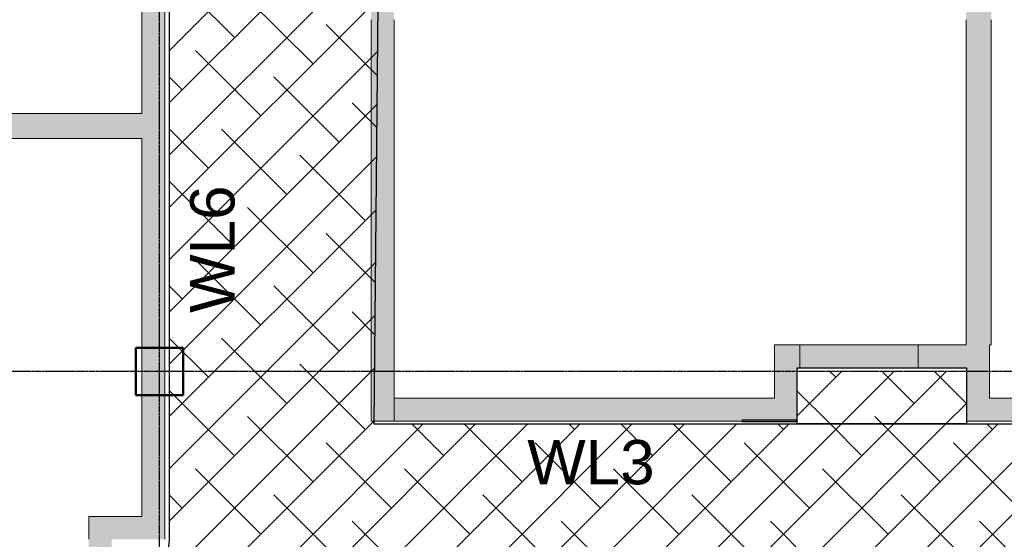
# Model space of a CAD drawing. Header units: inches. Extents: x -4126 to -1814, y 9773 to 12338.
# Tile 23 of 113: x -3529 to -3196, y 10410 to 10586. Entities that reach past the tile are written whole.
import ezdxf

# ---------------------------------------------------------------- set-up
doc = ezdxf.new("R2010")
doc.units = ezdxf.units.IN
doc.header["$MEASUREMENT"] = 0
doc.linetypes.add('Grid Line 1_2_', pattern=[0.875, 0.5, -0.125, 0.125, -0.125])
for name, color, linetype, lineweight in [('I-WALL', 2, 'Continuous', 13), ('S-COLS', 52, 'Continuous', 9), ('S-GRID', 1, 'Continuous', 9)]:
    doc.layers.add(name, color=color, linetype=linetype, lineweight=lineweight)
doc.layers.add('LOAD_HATCH', color=8, linetype='Continuous')
doc.layers.add('loads', color=1, linetype='Continuous')
doc.styles.add('Arial', font='Arial.ttf', dxfattribs={"height": 18})

# ---------------------------------------------------------------- blocks, each defined once
blk = doc.blocks.new('CTR - 1st Phase - Common Walls_rvt-1-FRAMING PLAN - 1ST FLOOR')
at = {"layer": 'I-WALL', "lineweight": 5, "transparency": 33554585}
h = blk.add_hatch(color=8, dxfattribs=at)
h.paths.add_polyline_path([(-3409.8, 10450.41), (-3402.05, 10450.41), (-3402.05, 10489.14), (-3409.8, 10489.14), (-3409.8, 10458.16)], flags=0)
h.paths.add_polyline_path([(-3402.73, 10489.53), (-3402.05, 10489.53), (-3402.05, 10489.96), (-3409.8, 10489.96), (-3409.8, 10489.53)], flags=0)
h.paths.add_polyline_path([(-3409.8, 10490.8), (-3402.05, 10490.8), (-3402.05, 10491.23), (-3409.8, 10491.23)], flags=0)
h.paths.add_polyline_path([(-3402.05, 10491.62), (-3402.05, 10537.02), (-3409.8, 10537.02), (-3409.8, 10491.62), (-3402.78, 10491.62)], flags=0)
h.paths.add_polyline_path([(-3403.78, 10537.41), (-3402.05, 10537.41), (-3402.05, 10537.84), (-3409.8, 10537.84), (-3409.8, 10537.41)], flags=0)
h.paths.add_polyline_path([(-3403.8, 10538.68), (-3402.05, 10538.68), (-3402.05, 10539.11), (-3409.8, 10539.11), (-3409.8, 10538.68)], flags=0)
h.paths.add_polyline_path([(-3402.05, 10539.5), (-3402.05, 10584.9), (-3409.8, 10584.9), (-3409.8, 10539.5), (-3403.82, 10539.5)], flags=0)
h.paths.add_polyline_path([(-3404.82, 10585.3), (-3402.05, 10585.3), (-3402.05, 10585.73), (-3409.8, 10585.73), (-3409.8, 10585.3)], flags=0)
h.paths.add_polyline_path([(-3409.8, 10586.56), (-3402.05, 10586.56), (-3402.05, 10586.99), (-3409.8, 10586.99)], flags=0)
h.paths.add_polyline_path([(-3409.8, 10587.38), (-3402.05, 10587.38), (-3402.05, 10632.78), (-3409.8, 10632.78), (-3409.8, 10632.07)], flags=0)
h.paths.add_polyline_path([(-3405.87, 10633.18), (-3402.05, 10633.18), (-3402.05, 10633.61), (-3409.8, 10633.61), (-3409.8, 10633.18)], flags=0)
h.paths.add_polyline_path([(-3405.89, 10634.44), (-3402.05, 10634.44), (-3402.05, 10634.87), (-3409.8, 10634.87), (-3409.8, 10634.44)], flags=0)
h.paths.add_polyline_path([(-3409.8, 10635.26), (-3402.05, 10635.26), (-3402.05, 10680.67), (-3409.8, 10680.67), (-3409.8, 10653.43)], flags=0)
h.paths.add_polyline_path([(-3402.05, 10681.06), (-3402.05, 10681.49), (-3409.8, 10681.49), (-3409.8, 10681.06), (-3406.91, 10681.06)], flags=0)
h.paths.add_polyline_path([(-3402.05, 10682.32), (-3402.05, 10682.75), (-3409.8, 10682.75), (-3409.8, 10682.32), (-3406.94, 10682.32)], flags=0)
h.paths.add_polyline_path([(-3402.05, 10683.15), (-3402.05, 10728.55), (-3409.8, 10728.55), (-3409.8, 10683.15), (-3406.96, 10683.15)], flags=0)
h.paths.add_polyline_path([(-3409.8, 10728.94), (-3402.05, 10728.94), (-3402.05, 10729.37), (-3409.8, 10729.37)], flags=0)
h.paths.add_polyline_path([(-3407.98, 10730.2), (-3402.05, 10730.2), (-3402.05, 10730.63), (-3409.8, 10730.63), (-3409.8, 10730.2)], flags=0)
h.paths.add_polyline_path([(-3402.05, 10731.03), (-3402.05, 10776.43), (-3409.8, 10776.43), (-3409.8, 10731.03), (-3408, 10731.03)], flags=0)
h.paths.add_polyline_path([(-3409, 10776.82), (-3402.05, 10776.82), (-3402.05, 10777.25), (-3409.8, 10777.25), (-3409.8, 10776.82)], flags=0)
h.paths.add_polyline_path([(-3409.03, 10778.09), (-3402.05, 10778.09), (-3402.05, 10778.52), (-3409.8, 10778.52), (-3409.8, 10778.09)], flags=0)
h.paths.add_polyline_path([(-3409.8, 10778.91), (-3402.05, 10778.91), (-3402.05, 10813.49), (-3409.8, 10813.49)], flags=0)
h = blk.add_hatch(color=8, dxfattribs=at)
h.paths.add_polyline_path([(-3208.45, 10476.16), (-3200.07, 10476.16), (-3200.07, 10489.14), (-3208.57, 10489.14), (-3208.57, 10476.16)], flags=0)
h.paths.add_polyline_path([(-3208.57, 10489.53), (-3200.07, 10489.53), (-3200.07, 10489.96), (-3208.45, 10489.96), (-3208.45, 10490.34), (-3208.57, 10490.34), (-3208.57, 10489.96)], flags=0)
h.paths.add_polyline_path([(-3208.45, 10490.42), (-3208.45, 10490.8), (-3200.07, 10490.8), (-3200.07, 10491.23), (-3208.57, 10491.23), (-3208.57, 10490.42)], flags=0)
h.paths.add_polyline_path([(-3200.7, 10491.62), (-3200.07, 10491.62), (-3200.07, 10537.02), (-3208.57, 10537.02), (-3208.57, 10491.62), (-3201.06, 10491.62)], flags=0)
h.paths.add_polyline_path([(-3208.45, 10537.41), (-3200.07, 10537.41), (-3200.07, 10537.84), (-3208.47, 10537.84), (-3208.47, 10538.22), (-3208.57, 10538.22), (-3208.57, 10537.41), (-3208.47, 10537.41)], flags=0)
h.paths.add_polyline_path([(-3208.57, 10538.3), (-3208.47, 10538.3), (-3208.45, 10538.68), (-3200.07, 10538.68), (-3200.07, 10539.11), (-3208.57, 10539.11), (-3208.57, 10538.68)], flags=0)
h.paths.add_polyline_path([(-3208.57, 10539.5), (-3200.07, 10539.5), (-3200.07, 10584.9), (-3208.57, 10584.9), (-3208.57, 10567.32)], flags=0)
h.paths.add_polyline_path([(-3203.25, 10585.3), (-3200.07, 10585.3), (-3200.07, 10585.73), (-3208.49, 10585.73), (-3208.49, 10586.1), (-3208.57, 10586.1), (-3208.57, 10585.3), (-3208.45, 10585.3)], flags=0)
h.paths.add_polyline_path([(-3208.49, 10586.18), (-3208.45, 10586.56), (-3200.07, 10586.56), (-3200.07, 10586.99), (-3208.57, 10586.99), (-3208.57, 10586.18)], flags=0)
h.paths.add_polyline_path([(-3208.57, 10587.38), (-3200.07, 10587.38), (-3200.07, 10632.78), (-3208.57, 10632.78)], flags=0)
h.paths.add_polyline_path([(-3200.7, 10633.18), (-3200.07, 10633.18), (-3200.07, 10633.61), (-3208.51, 10633.61), (-3208.51, 10633.98), (-3208.57, 10633.98), (-3208.57, 10633.18), (-3204.36, 10633.18)], flags=0)
h.paths.add_polyline_path([(-3208.51, 10634.07), (-3208.51, 10634.44), (-3200.07, 10634.44), (-3200.07, 10634.87), (-3208.57, 10634.87), (-3208.57, 10634.07)], flags=0)
h.paths.add_polyline_path([(-3208.57, 10635.26), (-3200.07, 10635.26), (-3200.07, 10680.67), (-3208.57, 10680.67), (-3208.57, 10653.43)], flags=0)
h.paths.add_polyline_path([(-3208.45, 10681.06), (-3200.07, 10681.06), (-3200.07, 10681.49), (-3208.52, 10681.49), (-3208.52, 10681.87), (-3208.57, 10681.87), (-3208.57, 10681.06), (-3208.52, 10681.06)], flags=0)
h.paths.add_polyline_path([(-3208.57, 10681.95), (-3208.52, 10681.95), (-3208.53, 10682.32), (-3200.07, 10682.32), (-3200.07, 10682.75), (-3208.57, 10682.75), (-3208.57, 10682.32)], flags=0)
h.paths.add_polyline_path([(-3200.7, 10683.15), (-3200.07, 10683.15), (-3200.07, 10728.55), (-3208.57, 10728.55), (-3208.57, 10683.15), (-3205.53, 10683.15)], flags=0)
h.paths.add_polyline_path([(-3208.45, 10728.94), (-3200.07, 10728.94), (-3200.07, 10729.37), (-3208.54, 10729.37), (-3208.54, 10728.94)], flags=0)
h.paths.add_polyline_path([(-3208.57, 10729.83), (-3208.54, 10729.83), (-3208.54, 10730.2), (-3200.07, 10730.2), (-3200.07, 10730.63), (-3208.57, 10730.63), (-3208.57, 10730.2)], flags=0)
h.paths.add_polyline_path([(-3208.45, 10731.03), (-3200.07, 10731.03), (-3200.07, 10776.43), (-3208.57, 10776.43), (-3208.54, 10731.03)], flags=0)
h.paths.add_polyline_path([(-3208.45, 10776.82), (-3200.07, 10776.82), (-3200.07, 10777.25), (-3208.56, 10777.25), (-3208.56, 10776.82)], flags=0)
h.paths.add_polyline_path([(-3208.57, 10777.71), (-3208.56, 10777.71), (-3208.56, 10778.09), (-3200.07, 10778.09), (-3200.07, 10778.52), (-3208.57, 10778.52), (-3208.57, 10778.09)], flags=0)
h.paths.add_polyline_path([(-3208.57, 10778.91), (-3200.07, 10778.91), (-3200.07, 10813.49), (-3208.57, 10813.49)], flags=0)
h = blk.add_hatch(color=8, dxfattribs=at)
h.paths.add_polyline_path([(-3409.8, 10489.14), (-3402.05, 10489.14), (-3402.05, 10489.53), (-3409.8, 10489.53), (-3409.8, 10489.26)], flags=0)
h.paths.add_polyline_path([(-3409.8, 10491.23), (-3402.05, 10491.23), (-3402.05, 10491.62), (-3409.8, 10491.62)], flags=0)
h.paths.add_polyline_path([(-3402.05, 10537.02), (-3402.05, 10537.41), (-3409.8, 10537.41), (-3409.8, 10537.02), (-3403.77, 10537.02)], flags=0)
h.paths.add_polyline_path([(-3402.05, 10539.11), (-3402.05, 10539.5), (-3409.8, 10539.5), (-3409.8, 10539.11), (-3403.81, 10539.11)], flags=0)
h.paths.add_polyline_path([(-3402.05, 10584.9), (-3402.05, 10585.3), (-3409.8, 10585.3), (-3409.8, 10584.9), (-3404.81, 10584.9)], flags=0)
h.paths.add_polyline_path([(-3402.05, 10586.99), (-3402.05, 10587.38), (-3409.8, 10587.38), (-3409.8, 10586.99), (-3404.86, 10586.99)], flags=0)
h.paths.add_polyline_path([(-3402.05, 10632.78), (-3402.05, 10633.18), (-3409.8, 10633.18), (-3409.8, 10632.78), (-3405.86, 10632.78)], flags=0)
h.paths.add_polyline_path([(-3409.8, 10634.87), (-3402.05, 10634.87), (-3402.05, 10635.26), (-3409.8, 10635.26)], flags=0)
h.paths.add_polyline_path([(-3409.8, 10680.67), (-3402.05, 10680.67), (-3402.05, 10681.06), (-3409.8, 10681.06)], flags=0)
h.paths.add_polyline_path([(-3406.95, 10682.75), (-3402.05, 10682.75), (-3402.05, 10683.15), (-3409.8, 10683.15), (-3409.8, 10682.75)], flags=0)
h.paths.add_polyline_path([(-3402.05, 10728.55), (-3402.05, 10728.94), (-3409.8, 10728.94), (-3409.8, 10728.55), (-3407.95, 10728.55)], flags=0)
h.paths.add_polyline_path([(-3407.99, 10730.63), (-3402.05, 10730.63), (-3402.05, 10731.03), (-3409.8, 10731.03), (-3409.8, 10730.63)], flags=0)
h.paths.add_polyline_path([(-3408.99, 10776.43), (-3402.05, 10776.43), (-3402.05, 10776.82), (-3409.8, 10776.82), (-3409.8, 10776.43)], flags=0)
h.paths.add_polyline_path([(-3402.05, 10778.52), (-3402.05, 10778.91), (-3409.8, 10778.91), (-3409.8, 10778.52), (-3409.04, 10778.52)], flags=0)
h = blk.add_hatch(color=8, dxfattribs=at)
h.paths.add_polyline_path([(-3208.57, 10489.14), (-3208.45, 10489.14), (-3208.45, 10489.53), (-3208.57, 10489.53)], flags=0)
h.paths.add_polyline_path([(-3208.45, 10491.23), (-3208.45, 10491.62), (-3208.57, 10491.62), (-3208.57, 10491.23)], flags=0)
h.paths.add_polyline_path([(-3208.47, 10537.02), (-3208.47, 10537.41), (-3208.57, 10537.41), (-3208.57, 10537.02)], flags=0)
h.paths.add_polyline_path([(-3208.57, 10539.11), (-3208.47, 10539.11), (-3208.47, 10539.5), (-3208.57, 10539.5)], flags=0)
h.paths.add_polyline_path([(-3208.57, 10584.9), (-3208.49, 10584.9), (-3208.49, 10585.3), (-3208.57, 10585.3)], flags=0)
h.paths.add_polyline_path([(-3208.49, 10586.99), (-3208.49, 10587.38), (-3208.57, 10587.38), (-3208.57, 10586.99)], flags=0)
h.paths.add_polyline_path([(-3208.51, 10632.78), (-3208.51, 10633.18), (-3208.57, 10633.18), (-3208.57, 10632.78)], flags=0)
h.paths.add_polyline_path([(-3208.51, 10634.87), (-3208.51, 10635.26), (-3208.57, 10635.26), (-3208.57, 10634.87)], flags=0)
h.paths.add_polyline_path([(-3208.57, 10680.67), (-3208.52, 10680.67), (-3208.52, 10681.06), (-3208.57, 10681.06)], flags=0)
h.paths.add_polyline_path([(-3208.53, 10682.75), (-3208.53, 10683.15), (-3208.57, 10683.15), (-3208.57, 10682.75)], flags=0)
h.paths.add_polyline_path([(-3208.57, 10728.55), (-3208.54, 10728.55), (-3208.57, 10728.94)], flags=0)
h.paths.add_polyline_path([(-3208.57, 10730.63), (-3208.54, 10730.63), (-3208.57, 10731.03)], flags=0)
h.paths.add_polyline_path([(-3208.57, 10778.52), (-3208.56, 10778.52), (-3208.57, 10778.91)], flags=0)
h = blk.add_hatch(color=8, dxfattribs=at)
h.paths.add_polyline_path([(-3201, 10489.14), (-3200.07, 10489.14), (-3200.07, 10489.53), (-3208.45, 10489.53), (-3208.45, 10489.14)], flags=0)
h.paths.add_polyline_path([(-3200.67, 10491.23), (-3200.07, 10491.23), (-3200.07, 10491.62), (-3208.45, 10491.62), (-3208.45, 10491.23), (-3200.7, 10491.23)], flags=0)
h.paths.add_polyline_path([(-3202.12, 10537.02), (-3200.07, 10537.02), (-3200.07, 10537.41), (-3208.47, 10537.41), (-3208.45, 10537.02)], flags=0)
h.paths.add_polyline_path([(-3200.07, 10539.11), (-3200.07, 10539.5), (-3208.47, 10539.5), (-3208.45, 10539.11), (-3200.58, 10539.11)], flags=0)
h.paths.add_polyline_path([(-3203.24, 10584.9), (-3200.07, 10584.9), (-3200.07, 10585.3), (-3208.49, 10585.3), (-3208.45, 10584.9)], flags=0)
h.paths.add_polyline_path([(-3203.29, 10586.99), (-3200.07, 10586.99), (-3200.07, 10587.38), (-3208.49, 10587.38), (-3208.45, 10586.99)], flags=0)
h.paths.add_polyline_path([(-3208.51, 10632.78), (-3200.07, 10632.78), (-3200.07, 10633.18), (-3208.51, 10633.18)], flags=0)
h.paths.add_polyline_path([(-3208.45, 10634.87), (-3200.07, 10634.87), (-3200.07, 10635.26), (-3208.51, 10635.26), (-3208.51, 10634.87)], flags=0)
h.paths.add_polyline_path([(-3208.52, 10680.67), (-3200.07, 10680.67), (-3200.07, 10681.06), (-3208.52, 10681.06)], flags=0)
h.paths.add_polyline_path([(-3200.32, 10682.75), (-3200.07, 10682.75), (-3200.07, 10683.15), (-3208.53, 10683.15), (-3208.53, 10682.75), (-3200.7, 10682.75)], flags=0)
h.paths.add_polyline_path([(-3200.23, 10728.55), (-3200.07, 10728.55), (-3200.07, 10728.94), (-3208.54, 10728.94), (-3208.54, 10728.55), (-3200.7, 10728.55)], flags=0)
h.paths.add_polyline_path([(-3200.7, 10730.63), (-3200.07, 10730.63), (-3200.07, 10731.03), (-3208.54, 10731.03), (-3208.54, 10730.63), (-3206.64, 10730.63)], flags=0)
h.paths.add_polyline_path([(-3200.7, 10776.43), (-3200.07, 10776.43), (-3200.07, 10776.82), (-3208.56, 10776.82), (-3208.56, 10776.43), (-3207.71, 10776.43)], flags=0)
h.paths.add_polyline_path([(-3207.76, 10778.52), (-3200.07, 10778.52), (-3200.07, 10778.91), (-3208.56, 10778.91), (-3208.56, 10778.52), (-3208.45, 10778.52)], flags=0)
h = blk.add_hatch(color=8, dxfattribs=at)
h.paths.add_polyline_path([(-3402.74, 10489.96), (-3402.05, 10489.96), (-3402.05, 10490.8), (-3409.8, 10490.8), (-3409.8, 10489.96)], flags=0)
h.paths.add_polyline_path([(-3409.8, 10537.84), (-3402.05, 10537.84), (-3402.05, 10538.68), (-3409.8, 10538.68), (-3409.8, 10538.22)], flags=0)
h.paths.add_polyline_path([(-3409.8, 10585.73), (-3402.05, 10585.73), (-3402.05, 10586.56), (-3409.8, 10586.56), (-3409.8, 10586.1)], flags=0)
h.paths.add_polyline_path([(-3405.88, 10633.61), (-3402.05, 10633.61), (-3402.05, 10634.44), (-3409.8, 10634.44), (-3409.8, 10633.61)], flags=0)
h.paths.add_polyline_path([(-3409.8, 10681.49), (-3402.05, 10681.49), (-3402.05, 10682.32), (-3409.8, 10682.32), (-3409.8, 10681.87)], flags=0)
h.paths.add_polyline_path([(-3407.96, 10729.37), (-3402.05, 10729.37), (-3402.05, 10730.2), (-3409.8, 10730.2), (-3409.8, 10729.37)], flags=0)
h.paths.add_polyline_path([(-3409.8, 10777.25), (-3402.05, 10777.25), (-3402.05, 10778.09), (-3409.8, 10778.09), (-3409.8, 10777.63)], flags=0)
h = blk.add_hatch(color=8, dxfattribs=at)
h.paths.add_polyline_path([(-3200.7, 10489.96), (-3200.07, 10489.96), (-3200.07, 10490.8), (-3208.45, 10490.8), (-3208.45, 10490.42), (-3208.57, 10490.38), (-3208.57, 10490.34), (-3208.45, 10490.34), (-3208.45, 10489.96), (-3201.02, 10489.96)], flags=0)
h.paths.add_polyline_path([(-3200.7, 10537.84), (-3200.07, 10537.84), (-3200.07, 10538.68), (-3208.47, 10538.68), (-3208.47, 10538.3), (-3208.57, 10538.26), (-3208.57, 10538.22), (-3208.47, 10538.22), (-3208.45, 10537.84), (-3202.14, 10537.84)], flags=0)
h.paths.add_polyline_path([(-3200.7, 10585.73), (-3200.07, 10585.73), (-3200.07, 10586.56), (-3208.49, 10586.56), (-3208.49, 10586.18), (-3208.57, 10586.14), (-3208.57, 10586.1), (-3208.49, 10586.1), (-3208.45, 10585.73), (-3203.26, 10585.73)], flags=0)
h.paths.add_polyline_path([(-3200.7, 10633.61), (-3200.07, 10633.61), (-3200.07, 10634.44), (-3208.51, 10634.44), (-3208.51, 10634.07), (-3208.57, 10634.02), (-3208.57, 10633.98), (-3208.51, 10633.98), (-3208.51, 10633.61), (-3204.37, 10633.61)], flags=0)
h.paths.add_polyline_path([(-3200.7, 10681.49), (-3200.07, 10681.49), (-3200.07, 10682.32), (-3208.53, 10682.32), (-3208.52, 10681.95), (-3208.57, 10681.91), (-3208.57, 10681.87), (-3208.52, 10681.87), (-3208.52, 10681.49), (-3205.49, 10681.49)], flags=0)
h.paths.add_polyline_path([(-3200.07, 10729.37), (-3200.07, 10730.2), (-3208.54, 10730.2), (-3208.54, 10729.37), (-3200.23, 10729.37)], flags=0)
h.paths.add_polyline_path([(-3200.7, 10777.25), (-3200.07, 10777.25), (-3200.07, 10778.09), (-3208.56, 10778.09), (-3208.56, 10777.25), (-3207.73, 10777.25)], flags=0)
h = blk.add_hatch(color=8, dxfattribs=at)
h.paths.add_polyline_path([(-3479.55, 10418.16), (-3479.55, 10459.19), (-3487.3, 10459.19), (-3487.3, 10418.16)], flags=0)
h.paths.add_polyline_path([(-3479.55, 10475.19), (-3479.55, 10642.81), (-3487.3, 10642.81), (-3487.3, 10475.19), (-3483.01, 10475.19)], flags=0)
for color, points in [(8, [(-3495.32, 10545.94), (-3495.32, 10554.44), (-3819.32, 10554.44), (-3819.32, 10545.94), (-3531.71, 10545.94)]), (8, [(-3494.54, 10545.94), (-3494.54, 10554.44), (-3495.32, 10554.44), (-3495.32, 10545.94)]), (8, [(-3491.32, 10545.94), (-3491.32, 10554.44), (-3494.54, 10554.44), (-3494.54, 10545.94)]), (8, [(-3487.3, 10545.94), (-3487.3, 10554.44), (-3491.32, 10554.44), (-3491.32, 10545.94)]), (8, [(-3265.67, 10450.41), (-3265.67, 10476.16), (-3273.42, 10476.16), (-3273.42, 10450.79), (-3266.05, 10450.79), (-3266.05, 10450.41)]), (8, [(-3224.77, 10468.41), (-3224.77, 10476.16), (-3264.77, 10476.16), (-3264.77, 10468.41), (-3261.58, 10468.41)]), (8, [(-3200.7, 10450.41), (-3200.7, 10476.16), (-3208.45, 10476.16), (-3208.44, 10450.41)]), (8, [(-3402.05, 10450.41), (-3284.29, 10450.41), (-3284.29, 10450.79), (-3273.42, 10450.79), (-3273.42, 10458.16), (-3402.05, 10458.16)]), (8, [(-3273.42, 10450.41), (-3273.42, 10450.79), (-3284.29, 10450.79), (-3284.29, 10450.41)]), (31, [(-3273.42, 10450.16), (-3266.05, 10450.16), (-3266.05, 10450.41), (-3284.29, 10450.41), (-3284.29, 10450.16)]), (8, [(-3266.05, 10450.41), (-3266.05, 10450.79), (-3273.42, 10450.79), (-3273.42, 10450.41)]), (8, [(-3505.3, 10410.41), (-3495.32, 10410.41), (-3495.32, 10418.16), (-3505.3, 10418.16)]), (8, [(-3491.32, 10410.41), (-3491.32, 10418.16), (-3495.32, 10418.16), (-3495.32, 10410.41), (-3494.54, 10410.41)]), (8, [(-3487.3, 10410.41), (-3479.55, 10410.41), (-3479.55, 10418.16), (-3491.32, 10418.16), (-3491.32, 10410.41)])]:
    blk.add_hatch(color=color, dxfattribs=at).paths.add_polyline_path(points, flags=0)
h = blk.add_hatch(color=8, dxfattribs=at)
h.paths.add_polyline_path([(-3264.77, 10468.41), (-3264.77, 10476.16), (-3265.67, 10476.16), (-3265.67, 10468.41)], flags=0)
h.paths.add_polyline_path([(-3224.77, 10468.41), (-3208.45, 10468.41), (-3208.45, 10476.16), (-3224.77, 10476.16)], flags=0)
h = blk.add_hatch(color=8, dxfattribs=at)
h.paths.add_polyline_path([(-3487.3, 10459.19), (-3479.55, 10459.22), (-3479.55, 10467.21), (-3487.3, 10467.21), (-3487.3, 10459.26)], flags=0)
h.paths.add_polyline_path([(-3482.52, 10467.23), (-3479.55, 10467.23), (-3479.55, 10475.19), (-3487.3, 10475.19), (-3487.3, 10467.23)], flags=0)
h = blk.add_hatch(color=8, dxfattribs=at)
h.paths.add_polyline_path([(-3168.32, 10450.41), (-3168.32, 10458.16), (-3200.7, 10458.16), (-3200.7, 10450.41), (-3194.04, 10450.41)], flags=0)
h.paths.add_polyline_path([(-3091.5, 10450.41), (-3091.5, 10458.16), (-3140.32, 10458.16), (-3140.32, 10450.41), (-3126.51, 10450.41)], flags=0)
h = blk.add_hatch(color=8, dxfattribs=at)
h.paths.add_polyline_path([(-3497.55, 10352.84), (-3497.55, 10354.09), (-3505.3, 10354.09), (-3505.3, 10352.84)], flags=0)
h.paths.add_polyline_path([(-3505.3, 10394.32), (-3497.55, 10394.32), (-3497.55, 10410.41), (-3505.3, 10410.41), (-3505.3, 10395.1)], flags=0)
at = {"layer": 'I-WALL', "color": 253}
for p, q in [((-3487.3, 10554.44), (-3487.3, 10642.81)), ((-3479.55, 10642.81), (-3479.55, 10475.19)), ((-3409.8, 10585.73), (-3409.8, 10586.1)), ((-3409.8, 10585.3), (-3409.8, 10585.73)), ((-3402.05, 10586.1), (-3402.05, 10585.73)), ((-3402.05, 10585.73), (-3402.05, 10585.3)), ((-3208.57, 10585.3), (-3208.57, 10586.1)), ((-3200.07, 10586.1), (-3200.07, 10585.73)), ((-3200.07, 10585.73), (-3200.07, 10585.3)), ((-3409.8, 10584.9), (-3409.8, 10585.3)), ((-3409.8, 10539.5), (-3409.8, 10584.9)), ((-3402.05, 10585.3), (-3402.05, 10584.9)), ((-3402.05, 10584.9), (-3402.05, 10539.5)), ((-3208.57, 10584.9), (-3208.57, 10585.3)), ((-3208.57, 10539.5), (-3208.57, 10584.9)), ((-3200.07, 10585.3), (-3200.07, 10584.9)), ((-3200.07, 10584.9), (-3200.07, 10539.5)), ((-3819.32, 10554.44), (-3495.32, 10554.44)), ((-3495.32, 10554.44), (-3494.54, 10554.44)), ((-3494.54, 10554.44), (-3491.32, 10554.44)), ((-3491.32, 10554.44), (-3487.3, 10554.44)), ((-3495.32, 10545.94), (-3819.32, 10545.94)), ((-3494.54, 10545.94), (-3495.32, 10545.94)), ((-3491.32, 10545.94), (-3494.54, 10545.94)), ((-3487.3, 10545.94), (-3491.32, 10545.94)), ((-3487.3, 10475.19), (-3487.3, 10545.94)), ((-3409.8, 10539.11), (-3409.8, 10539.5)), ((-3409.8, 10538.68), (-3409.8, 10539.11)), ((-3402.05, 10539.5), (-3402.05, 10539.11)), ((-3402.05, 10539.11), (-3402.05, 10538.68)), ((-3208.57, 10539.11), (-3208.57, 10539.5)), ((-3208.57, 10538.3), (-3208.57, 10539.11)), ((-3200.07, 10539.5), (-3200.07, 10539.11)), ((-3200.07, 10539.11), (-3200.07, 10538.68)), ((-3409.8, 10538.3), (-3409.8, 10538.68)), ((-3409.8, 10537.84), (-3409.8, 10538.22)), ((-3409.8, 10537.41), (-3409.8, 10537.84)), ((-3409.8, 10537.02), (-3409.8, 10537.41)), ((-3409.8, 10491.62), (-3409.8, 10537.02)), ((-3402.05, 10538.68), (-3402.05, 10538.3)), ((-3402.05, 10538.22), (-3402.05, 10537.84)), ((-3402.05, 10537.84), (-3402.05, 10537.41)), ((-3402.05, 10537.41), (-3402.05, 10537.02)), ((-3402.05, 10537.02), (-3402.05, 10491.62)), ((-3208.57, 10537.41), (-3208.57, 10538.22)), ((-3208.57, 10537.02), (-3208.57, 10537.41)), ((-3208.57, 10491.62), (-3208.57, 10537.02)), ((-3200.07, 10538.68), (-3200.07, 10538.3)), ((-3200.07, 10538.22), (-3200.07, 10537.84)), ((-3200.07, 10537.84), (-3200.07, 10537.41)), ((-3200.07, 10537.41), (-3200.07, 10537.02)), ((-3200.07, 10537.02), (-3200.07, 10491.62)), ((-3409.8, 10491.23), (-3409.8, 10491.62)), ((-3409.8, 10490.8), (-3409.8, 10491.23)), ((-3409.8, 10490.42), (-3409.8, 10490.8)), ((-3409.8, 10489.96), (-3409.8, 10490.34)), ((-3409.8, 10489.53), (-3409.8, 10489.96)), ((-3409.8, 10489.14), (-3409.8, 10489.53)), ((-3409.8, 10450.41), (-3409.8, 10489.14)), ((-3402.05, 10491.62), (-3402.05, 10491.23)), ((-3402.05, 10491.23), (-3402.05, 10490.8)), ((-3402.05, 10490.8), (-3402.05, 10490.42)), ((-3402.05, 10490.34), (-3402.05, 10489.96)), ((-3402.05, 10489.96), (-3402.05, 10489.53)), ((-3402.05, 10489.53), (-3402.05, 10489.14)), ((-3402.05, 10489.14), (-3402.05, 10458.16)), ((-3208.57, 10491.23), (-3208.57, 10491.62)), ((-3208.57, 10490.42), (-3208.57, 10491.23)), ((-3208.57, 10489.53), (-3208.57, 10490.34)), ((-3208.57, 10489.14), (-3208.57, 10489.53)), ((-3208.57, 10476.16), (-3208.57, 10489.14)), ((-3200.07, 10491.62), (-3200.07, 10491.23)), ((-3200.07, 10491.23), (-3200.07, 10490.8)), ((-3200.07, 10490.8), (-3200.07, 10490.42)), ((-3200.07, 10490.34), (-3200.07, 10489.96)), ((-3200.07, 10489.96), (-3200.07, 10489.53)), ((-3200.07, 10489.53), (-3200.07, 10489.14)), ((-3200.07, 10489.14), (-3200.07, 10476.16)), ((-3273.42, 10458.16), (-3273.42, 10476.16)), ((-3265.67, 10476.16), (-3273.42, 10476.16)), ((-3265.67, 10476.16), (-3208.57, 10476.16)), ((-3264.77, 10476.16), (-3264.77, 10468.41)), ((-3224.77, 10476.16), (-3224.77, 10468.41)), ((-3200.7, 10476.16), (-3200.07, 10476.16)), ((-3200.7, 10476.16), (-3200.7, 10458.16)), ((-3487.3, 10475.12), (-3487.3, 10475.19)), ((-3487.3, 10467.23), (-3487.3, 10475.11)), ((-3479.55, 10475.16), (-3479.55, 10467.23)), ((-3487.3, 10459.27), (-3487.3, 10467.21)), ((-3479.55, 10467.21), (-3479.55, 10459.22)), ((-3265.67, 10468.41), (-3265.67, 10450.41)), ((-3208.45, 10468.41), (-3265.67, 10468.41)), ((-3208.45, 10450.41), (-3208.45, 10468.41)), ((-3487.3, 10459.19), (-3487.3, 10459.26)), ((-3487.3, 10418.16), (-3487.3, 10459.19)), ((-3479.55, 10459.19), (-3479.55, 10418.16)), ((-3402.05, 10458.16), (-3402.05, 10450.41)), ((-3402.05, 10458.16), (-3273.42, 10458.16)), ((-3402.05, 10458.16), (-3402.05, 10450.41)), ((-3200.7, 10458.16), (-3168.32, 10458.16)), ((-3409.8, 10450.41), (-3402.05, 10450.41)), ((-3284.29, 10450.41), (-3402.05, 10450.41)), ((-3266.05, 10450.41), (-3265.67, 10450.41)), ((-3208.45, 10450.41), (-3200.7, 10450.41)), ((-3168.32, 10450.41), (-3200.7, 10450.41)), ((-3505.3, 10418.16), (-3495.32, 10418.16)), ((-3505.3, 10418.16), (-3505.3, 10410.41)), ((-3495.32, 10418.16), (-3491.32, 10418.16)), ((-3491.32, 10418.16), (-3487.3, 10418.16)), ((-3479.55, 10410.41), (-3479.55, 10418.16))]:
    blk.add_line(p, q, dxfattribs=at)
at = {"layer": 'I-WALL', "color": 9}
for p, q in [((-3487.3, 10642.81), (-3487.3, 10554.44)), ((-3479.55, 10475.19), (-3479.55, 10642.81)), ((-3409.8, 10586.1), (-3409.8, 10585.3)), ((-3402.05, 10585.3), (-3402.05, 10586.1)), ((-3208.57, 10586.1), (-3208.57, 10585.3)), ((-3200.07, 10585.3), (-3200.07, 10586.1)), ((-3409.8, 10585.3), (-3409.8, 10584.9)), ((-3409.8, 10584.9), (-3409.8, 10539.5)), ((-3402.05, 10584.9), (-3402.05, 10585.3)), ((-3402.05, 10539.5), (-3402.05, 10584.9)), ((-3208.57, 10585.3), (-3208.57, 10584.9)), ((-3208.57, 10584.9), (-3208.57, 10539.5)), ((-3200.07, 10584.9), (-3200.07, 10585.3)), ((-3200.07, 10539.5), (-3200.07, 10584.9)), ((-3495.32, 10554.44), (-3819.32, 10554.44)), ((-3491.32, 10554.44), (-3495.32, 10554.44)), ((-3487.3, 10554.44), (-3491.32, 10554.44)), ((-3819.32, 10545.94), (-3495.32, 10545.94)), ((-3495.32, 10545.94), (-3491.32, 10545.94)), ((-3491.32, 10545.94), (-3487.3, 10545.94)), ((-3487.3, 10545.94), (-3487.3, 10475.19)), ((-3409.8, 10539.5), (-3409.8, 10539.11)), ((-3409.8, 10539.11), (-3409.8, 10538.3)), ((-3402.05, 10539.11), (-3402.05, 10539.5)), ((-3402.05, 10538.3), (-3402.05, 10539.11)), ((-3208.57, 10539.5), (-3208.57, 10539.11)), ((-3208.57, 10539.11), (-3208.57, 10538.3)), ((-3200.07, 10539.11), (-3200.07, 10539.5)), ((-3200.07, 10538.3), (-3200.07, 10539.11)), ((-3409.8, 10538.22), (-3409.8, 10537.41)), ((-3409.8, 10537.41), (-3409.8, 10537.02)), ((-3409.8, 10537.02), (-3409.8, 10491.62)), ((-3402.05, 10537.41), (-3402.05, 10538.22)), ((-3402.05, 10537.02), (-3402.05, 10537.41)), ((-3402.05, 10491.62), (-3402.05, 10537.02)), ((-3208.57, 10538.22), (-3208.57, 10537.41)), ((-3208.57, 10537.41), (-3208.57, 10537.02)), ((-3208.57, 10537.02), (-3208.57, 10491.62)), ((-3200.07, 10537.41), (-3200.07, 10538.22)), ((-3200.07, 10537.02), (-3200.07, 10537.41)), ((-3200.07, 10491.62), (-3200.07, 10537.02)), ((-3409.8, 10491.62), (-3409.8, 10491.23)), ((-3409.8, 10491.23), (-3409.8, 10490.42)), ((-3409.8, 10490.34), (-3409.8, 10489.53)), ((-3409.8, 10489.53), (-3409.8, 10489.14)), ((-3409.8, 10489.14), (-3409.8, 10450.41)), ((-3402.05, 10491.23), (-3402.05, 10491.62)), ((-3402.05, 10490.42), (-3402.05, 10491.23)), ((-3402.05, 10489.53), (-3402.05, 10490.34)), ((-3402.05, 10489.14), (-3402.05, 10489.53)), ((-3402.05, 10458.16), (-3402.05, 10489.14)), ((-3208.57, 10491.62), (-3208.57, 10491.23)), ((-3208.57, 10491.23), (-3208.57, 10490.42)), ((-3208.57, 10490.34), (-3208.57, 10489.53)), ((-3208.57, 10489.53), (-3208.57, 10489.14)), ((-3208.57, 10489.14), (-3208.57, 10476.16)), ((-3200.07, 10491.23), (-3200.07, 10491.62)), ((-3200.07, 10490.42), (-3200.07, 10491.23)), ((-3200.07, 10489.53), (-3200.07, 10490.34)), ((-3200.07, 10489.14), (-3200.07, 10489.53)), ((-3200.07, 10476.16), (-3200.07, 10489.14)), ((-3273.42, 10476.16), (-3273.42, 10458.16)), ((-3273.42, 10476.16), (-3265.67, 10476.16)), ((-3264.77, 10476.16), (-3265.67, 10476.16)), ((-3224.77, 10476.16), (-3264.77, 10476.16)), ((-3264.77, 10476.16), (-3264.77, 10468.41)), ((-3208.57, 10476.16), (-3224.77, 10476.16)), ((-3224.77, 10468.41), (-3224.77, 10476.16)), ((-3200.07, 10476.16), (-3200.7, 10476.16)), ((-3200.7, 10458.16), (-3200.7, 10476.16)), ((-3487.3, 10475.19), (-3487.3, 10475.12)), ((-3487.3, 10475.11), (-3487.3, 10467.23)), ((-3479.55, 10467.23), (-3479.55, 10475.16)), ((-3487.3, 10467.21), (-3487.3, 10459.27)), ((-3479.55, 10459.22), (-3479.55, 10467.21)), ((-3265.67, 10450.41), (-3265.67, 10468.41)), ((-3265.67, 10468.41), (-3264.77, 10468.41)), ((-3264.77, 10468.41), (-3224.77, 10468.41)), ((-3224.77, 10468.41), (-3208.45, 10468.41)), ((-3208.45, 10468.41), (-3208.45, 10450.41)), ((-3487.3, 10459.26), (-3487.3, 10459.19)), ((-3487.3, 10459.19), (-3487.3, 10418.16)), ((-3479.55, 10418.16), (-3479.55, 10459.19)), ((-3273.42, 10458.16), (-3402.05, 10458.16)), ((-3168.32, 10458.16), (-3200.7, 10458.16)), ((-3402.05, 10450.41), (-3409.8, 10450.41)), ((-3402.05, 10450.41), (-3273.42, 10450.41)), ((-3266.05, 10450.79), (-3284.29, 10450.79)), ((-3284.29, 10450.16), (-3284.29, 10450.79)), ((-3284.29, 10450.16), (-3284.29, 10450.41)), ((-3266.05, 10450.16), (-3284.29, 10450.16)), ((-3284.29, 10450.16), (-3266.05, 10450.16)), ((-3265.67, 10450.41), (-3273.42, 10450.41)), ((-3266.05, 10450.79), (-3266.05, 10450.16)), ((-3266.05, 10450.16), (-3266.05, 10450.41)), ((-3200.7, 10450.41), (-3208.45, 10450.41)), ((-3200.7, 10450.41), (-3168.32, 10450.41)), ((-3495.32, 10418.16), (-3505.3, 10418.16)), ((-3505.3, 10410.41), (-3505.3, 10418.16)), ((-3491.32, 10418.16), (-3495.32, 10418.16)), ((-3487.3, 10418.16), (-3491.32, 10418.16)), ((-3479.55, 10418.16), (-3479.55, 10410.41))]:
    blk.add_line(p, q, dxfattribs=at)
at = {"layer": 'I-WALL', "color": 21}
for p, q in [((-3284.29, 10450.79), (-3266.05, 10450.79)), ((-3284.29, 10450.41), (-3284.29, 10450.79)), ((-3273.42, 10450.41), (-3284.29, 10450.41)), ((-3273.42, 10450.41), (-3266.05, 10450.41)), ((-3266.05, 10450.41), (-3266.05, 10450.79))]:
    blk.add_line(p, q, dxfattribs=at)
blk = doc.blocks.new('034100 - Precast Structural Concrete - Column - Corbels - 16_x16_-1699970-FRAMING PLAN - 1ST FLOOR')
at = {"layer": 'S-COLS'}
for p, q in [((-8.91, 8.98), (-8.98, 8.98)), ((-8.98, 8.98), (-8.98, -7.02)), ((6.94, 8.98), (-8.91, 8.98)), ((7.02, 8.98), (6.94, 8.98)), ((7.02, -7.02), (7.02, 8.98)), ((-8.98, -7.02), (-8.91, -7.02)), ((-8.91, -7.02), (6.94, -7.02)), ((6.94, -7.02), (7.02, -7.02))]:
    blk.add_line(p, q, dxfattribs=at)
at = {"layer": 'S-COLS', "lineweight": 50}
for p, q in [((-8.98, -7.02), (-8.98, 8.98)), ((-8.98, 8.98), (-8.91, 8.98)), ((-8.91, 8.98), (6.94, 8.98)), ((6.94, 8.98), (7.02, 8.98)), ((7.02, 8.98), (7.02, -7.02)), ((-8.91, -7.02), (-8.98, -7.02)), ((6.94, -7.02), (-8.91, -7.02)), ((7.02, -7.02), (6.94, -7.02))]:
    blk.add_line(p, q, dxfattribs=at)

msp = doc.modelspace()

# ---------------------------------------------------------------- hatches: boundary and pattern name
at = {"layer": 'LOAD_HATCH'}
h = msp.add_hatch(dxfattribs=at)
h.set_pattern_fill('ANSI38', color=256, scale=100, style=0)
h.paths.add_polyline_path([(-3481.324, 10382.789), (-3418.524, 10381), (-3072.924, 10381), (-2509.521, 10381.514), (-2503.7, 10449.439), (-3408.924, 10449.439), (-3401.049, 11277.289), (-3371.874, 11277.289), (-3371.874, 11473.789), (-3140.124, 11473.539), (-3139.124, 11648.339), (-2778.924, 11649.339), (-2778.924, 11628.389), (-2718.724, 11628.389), (-2650.524, 11628.389), (-2650.524, 11649.339), (-2509.521, 11650), (-2509.521, 11717.264), (-3140.124, 11718), (-3140.124, 11838.614), (-3460.024, 11838.614), (-3460.024, 11787.364), (-3199.999, 11783.364), (-3199.999, 11535.189), (-3481.324, 11530.989), (-3477.974, 11244.389), (-3477.974, 10410)])
h = msp.add_hatch(dxfattribs=at)
h.set_pattern_fill('ANSI38', color=256, scale=100, style=0)
h.paths.add_polyline_path([(-3265.674, 10467.189), (-3208.449, 10467.189), (-3208.449, 10449.439), (-3265.674, 10449.439)])

# ---------------------------------------------------------------- linework, layer by layer
msp.add_lwpolyline([(-3265.674, 10449.439), (-3265.674, 10468.414), (-3208.449, 10468.414), (-3208.449, 10449.439)], close=True)
msp.add_lwpolyline([(-3401.049, 11277.289), (-3408.924, 10449.439), (-2503.7, 10449.439), (-2509.521, 10381.514), (-3072.924, 10381), (-3418.524, 10381), (-3481.324, 10382.789), (-3477.974, 10410), (-3477.974, 11244.389)], dxfattribs=at)
at = {"layer": 'S-GRID', "linetype": 'Grid Line 1_2_', "lineweight": 30}
for p, q in [((-3481.324, 9772.61), (-3481.324, 12288.555)), ((-1814.206, 10467.189), (-4076.95, 10467.189))]:
    msp.add_line(p, q, dxfattribs=at)

# ---------------------------------------------------------------- block references
at = {"lineweight": 5}
msp.add_blockref('CTR - 1st Phase - Common Walls_rvt-1-FRAMING PLAN - 1ST FLOOR', (0, 0), dxfattribs=at)
at = {"layer": 'S-COLS', "rotation": 270.0000000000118}
msp.add_blockref('034100 - Precast Structural Concrete - Column - Corbels - 16_x16_-1699970-FRAMING PLAN - 1ST FLOOR', (-3482.308, 10466.205), dxfattribs=at)

# ---------------------------------------------------------------- texts
at = {"layer": 'loads', "insert": (-3471, 10487), "char_height": 15, "width": 29.92125, "attachment_point": 1, "rotation": 90, "style": 'Arial'}
msp.add_mtext('WL6', dxfattribs=at)
at = {"layer": 'loads', "insert": (-3357, 10444), "char_height": 15, "width": 29.92125, "attachment_point": 1, "style": 'Arial'}
msp.add_mtext('WL3', dxfattribs=at)

doc.saveas('drawing.dxf')
